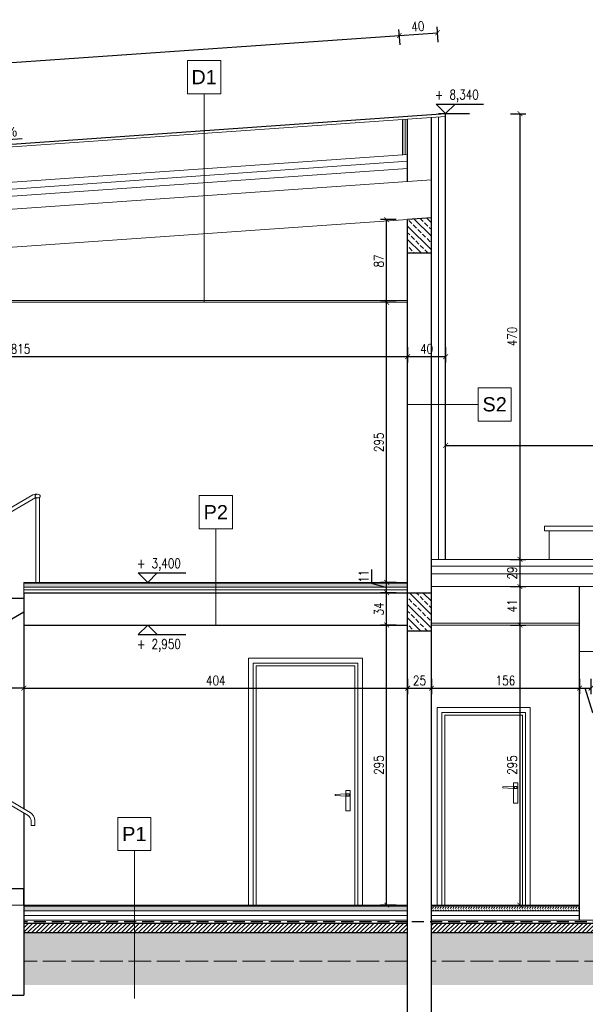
# Model space of a CAD drawing. Header units: millimetres. Extents: x 64838 to 107664, y -36848 to 0.
# Tile 11 of 109: x 69706 to 70301, y -35089 to -34052. Entities that reach past the tile are written whole.
import ezdxf
from ezdxf.enums import TextEntityAlignment as Align

# ---------------------------------------------------------------- set-up
doc = ezdxf.new("R2010")
doc.units = ezdxf.units.MM
doc.linetypes.add('ACAD_ISO02W100', pattern=[15, 12, -3])
doc.linetypes.add('DASHED', pattern=[19.05, 12.7, -6.35])
doc.layers.get('Defpoints').update_dxf_attribs({"color": 30})
for name, color, linetype, lineweight in [('0.05', 74, 'Continuous', 5), ('0.09', 22, 'Continuous', 9), ('0.15', 52, 'Continuous', 15), ('izol term', 30, 'BATTING', 0), ('J 0.15', 40, 'Continuous', 15), ('J wymiary', 1, 'Continuous', 9), ('kreskowanie', 250, 'Continuous', 9), ('OPIS', 7, 'Continuous', 5), ('sciany', 252, 'Continuous', 30), ('stolarka_okna', 144, 'Continuous', 0)]:
    doc.layers.add(name, color=color, linetype=linetype, lineweight=lineweight)
doc.layers.add('e-cad_cienkie', color=1, linetype='Continuous')
doc.layers.add('e-cad_opisy', color=7, linetype='Continuous')
doc.layers.add('HATCH', color=7, linetype='Continuous', lineweight=5, true_color=0x6e6e6e)
doc.styles.add('e-cad_1', font='simplex.shx', dxfattribs={"width": 0.8})
doc.styles.add('E-CAD_TTF', font='arial.ttf')
doc.styles.get("Standard").update_dxf_attribs({"font": 'arial.ttf'})
doc.linetypes.add('BATTING', pattern='A,0.00254,-2.54,[134,ltypeshp.shx,S=2.54,R=0,X=-2.54,Y=0],-5.08,[134,ltypeshp.shx,S=2.54,R=180,X=2.54,Y=0],-2.54', length=10.16254)
doc.dimstyles.new('e-cad_1_50_[cm]', dxfattribs={"dimscale": 5, "dimtxt": 2, "dimasz": 1, "dimexe": 1.25, "dimexo": 0.625, "dimtad": 1, "dimdec": 0, "dimrnd": 0.1, "dimzin": 1, "dimtxsty": 'e-cad_1', "dimblk": 'ARCHTICK', "dimcen": 2.5, "dimclrd": 7, "dimclre": 7, "dimclrt": 7, "dimadec": 0, "dimazin": 0, "dimtfac": 1, "dimtmove": 1, "dimatfit": 3, "dimldrblk": 'OBLIQUE', "dimfxl": 2, "dimfxlon": 1, "dimarcsym": 0})

# ---------------------------------------------------------------- blocks, each defined once
blk = doc.blocks.new('e-cad_spadek_L')
at = {"layer": 'e-cad_cienkie'}
blk.add_lwpolyline([(2, 1), (5, 0), (-5, 0)], dxfattribs=at)
at = {"layer": 'e-cad_opisy', "style": 'E-CAD_TTF'}
blk.add_attdef('WARTOSC', text='', height=2, dxfattribs=at).set_placement((0, 0.5), align=Align.RIGHT)
blk = doc.blocks.new('_ArchTick')
at = {"color": 0, "linetype": 'ByBlock', "const_width": 0.15}
blk.add_lwpolyline([(-0.5, -0.5), (0.5, 0.5)], dxfattribs=at)
blk = doc.blocks.new('*D555')
at = {"layer": 'Defpoints', "color": 0, "ltscale": 4}
for p in [(70092.3, -34689.4), (70114.4, -34689.4), (70114.4, -34984.4)]:
    blk.add_point(p, dxfattribs=at)
at = {"layer": 'J wymiary', "color": 7, "lineweight": -2, "ltscale": 2}
for p, q in [((70102.3, -34689.4), (70086, -34689.4)), ((70092.3, -34984.4), (70092.3, -34689.4)), ((70102.3, -34984.4), (70086, -34984.4))]:
    blk.add_line(p, q, dxfattribs=at)
at = {"layer": 'J wymiary', "color": 7, "lineweight": -2, "ltscale": 4, "xscale": 5, "yscale": 5, "zscale": 5}
for p, rotation in [((70092.3, -34689.4), 90), ((70092.3, -34984.4), 270)]:
    blk.add_blockref('_ArchTick', p, dxfattribs=dict(at, rotation=rotation))
at = {"layer": 'J wymiary', "color": 7, "ltscale": 4, "insert": (70084.1, -34836.9), "char_height": 10, "attachment_point": 5, "rotation": 90, "style": 'e-cad_1'}
blk.add_mtext('295', dxfattribs=at)
blk = doc.blocks.new('_Oblique')
at = {"layer": 'kreskowanie', "color": 0, "lineweight": -2}
blk.add_line((-0.5, -0.5), (0.5, 0.5), dxfattribs=at)
blk = doc.blocks.new('*D556')
at = {"layer": 'Defpoints', "color": 0, "ltscale": 4}
for p in [(70092.3, -34655.4), (70112.6, -34655.4), (70114.4, -34689.4)]:
    blk.add_point(p, dxfattribs=at)
at = {"layer": 'J wymiary', "color": 7, "lineweight": -2, "ltscale": 2}
for p, q in [((70102.3, -34655.4), (70086, -34655.4)), ((70092.3, -34689.4), (70092.3, -34655.4)), ((70102.3, -34689.4), (70086, -34689.4))]:
    blk.add_line(p, q, dxfattribs=at)
at = {"layer": 'J wymiary', "color": 7, "lineweight": -2, "ltscale": 4, "xscale": 5, "yscale": 5, "zscale": 5}
for p, rotation in [((70092.3, -34655.4), 90), ((70092.3, -34689.4), 270)]:
    blk.add_blockref('_ArchTick', p, dxfattribs=dict(at, rotation=rotation))
at = {"layer": 'J wymiary', "color": 7, "ltscale": 4, "insert": (70084.1, -34672.4), "char_height": 10, "attachment_point": 5, "rotation": 90, "style": 'e-cad_1'}
blk.add_mtext('34', dxfattribs=at)
blk = doc.blocks.new('*D557')
at = {"layer": 'Defpoints', "color": 0, "ltscale": 4}
for p in [(70092.3, -34644.4), (70112.9, -34644.4), (70112.6, -34655.4)]:
    blk.add_point(p, dxfattribs=at)
at = {"layer": 'J wymiary', "color": 7, "lineweight": -2, "ltscale": 2}
for p, q in [((70076.3, -34630.9), (70076.3, -34645.1)), ((70076.3, -34645.1), (70092.3, -34649.9)), ((70102.3, -34644.4), (70086, -34644.4)), ((70092.3, -34655.4), (70092.3, -34644.4)), ((70102.3, -34655.4), (70086, -34655.4))]:
    blk.add_line(p, q, dxfattribs=at)
at = {"layer": 'J wymiary', "color": 7, "lineweight": -2, "ltscale": 4, "xscale": 5, "yscale": 5, "zscale": 5}
for p, rotation in [((70092.3, -34644.4), 90), ((70092.3, -34655.4), 270)]:
    blk.add_blockref('_ArchTick', p, dxfattribs=dict(at, rotation=rotation))
at = {"layer": 'J wymiary', "color": 7, "ltscale": 4, "insert": (70068.2, -34638), "char_height": 10, "attachment_point": 5, "rotation": 90, "style": 'e-cad_1'}
blk.add_mtext('11', dxfattribs=at)
blk = doc.blocks.new('*D558')
at = {"layer": 'Defpoints', "color": 0, "ltscale": 4}
for p in [(70092.3, -34349.4), (70106.8, -34349.4), (70112.9, -34644.4)]:
    blk.add_point(p, dxfattribs=at)
at = {"layer": 'J wymiary', "color": 7, "lineweight": -2, "ltscale": 2}
for p, q in [((70102.3, -34349.4), (70086, -34349.4)), ((70092.3, -34644.4), (70092.3, -34349.4)), ((70102.3, -34644.4), (70086, -34644.4))]:
    blk.add_line(p, q, dxfattribs=at)
at = {"layer": 'J wymiary', "color": 7, "lineweight": -2, "ltscale": 4, "xscale": 5, "yscale": 5, "zscale": 5}
for p, rotation in [((70092.3, -34349.4), 90), ((70092.3, -34644.4), 270)]:
    blk.add_blockref('_ArchTick', p, dxfattribs=dict(at, rotation=rotation))
at = {"layer": 'J wymiary', "color": 7, "ltscale": 4, "insert": (70084.1, -34496.9), "char_height": 10, "attachment_point": 5, "rotation": 90, "style": 'e-cad_1'}
blk.add_mtext('295', dxfattribs=at)
blk = doc.blocks.new('*D559')
at = {"layer": 'Defpoints', "color": 0, "ltscale": 4}
for p in [(70092.3, -34262.3), (70114.5, -34262.3), (70106.8, -34349.4)]:
    blk.add_point(p, dxfattribs=at)
at = {"layer": 'J wymiary', "color": 7, "lineweight": -2, "ltscale": 2}
for p, q in [((70102.3, -34262.3), (70086, -34262.3)), ((70092.3, -34349.4), (70092.3, -34262.3)), ((70102.3, -34349.4), (70086, -34349.4))]:
    blk.add_line(p, q, dxfattribs=at)
at = {"layer": 'J wymiary', "color": 7, "lineweight": -2, "ltscale": 4, "xscale": 5, "yscale": 5, "zscale": 5}
for p, rotation in [((70092.3, -34262.3), 90), ((70092.3, -34349.4), 270)]:
    blk.add_blockref('_ArchTick', p, dxfattribs=dict(at, rotation=rotation))
at = {"layer": 'J wymiary', "color": 7, "ltscale": 4, "insert": (70084.1, -34305.9), "char_height": 10, "attachment_point": 5, "rotation": 90, "style": 'e-cad_1'}
blk.add_mtext('87', dxfattribs=at)
blk = doc.blocks.new('*D560')
at = {"layer": 'Defpoints', "color": 0, "ltscale": 4}
for p in [(70154.4, -34150.7), (70154.4, -34620.2), (70232.6, -34620.2)]:
    blk.add_point(p, dxfattribs=at)
at = {"layer": 'J wymiary', "color": 7, "lineweight": -2, "ltscale": 2}
for p, q in [((70222.6, -34150.7), (70238.9, -34150.7)), ((70232.6, -34150.7), (70232.6, -34620.2)), ((70222.6, -34620.2), (70238.9, -34620.2))]:
    blk.add_line(p, q, dxfattribs=at)
at = {"layer": 'J wymiary', "color": 7, "lineweight": -2, "ltscale": 4, "xscale": 5, "yscale": 5, "zscale": 5}
for p, rotation in [((70232.6, -34150.7), 90), ((70232.6, -34620.2), 270)]:
    blk.add_blockref('_ArchTick', p, dxfattribs=dict(at, rotation=rotation))
at = {"layer": 'J wymiary', "color": 7, "ltscale": 4, "insert": (70224.5, -34385.4), "char_height": 10, "attachment_point": 5, "rotation": 90, "style": 'e-cad_1'}
blk.add_mtext('470', dxfattribs=at)
blk = doc.blocks.new('*D561')
at = {"layer": 'Defpoints', "color": 0, "ltscale": 4}
for p in [(70154.4, -34620.2), (70154.1, -34648.9), (70232.6, -34648.9)]:
    blk.add_point(p, dxfattribs=at)
at = {"layer": 'J wymiary', "color": 7, "lineweight": -2, "ltscale": 2}
for p, q in [((70222.6, -34620.2), (70238.9, -34620.2)), ((70232.6, -34620.2), (70232.6, -34648.9)), ((70222.6, -34648.9), (70238.9, -34648.9))]:
    blk.add_line(p, q, dxfattribs=at)
at = {"layer": 'J wymiary', "color": 7, "lineweight": -2, "ltscale": 4, "xscale": 5, "yscale": 5, "zscale": 5}
for p, rotation in [((70232.6, -34620.2), 90), ((70232.6, -34648.9), 270)]:
    blk.add_blockref('_ArchTick', p, dxfattribs=dict(at, rotation=rotation))
at = {"layer": 'J wymiary', "color": 7, "ltscale": 4, "insert": (70224.5, -34634.6), "char_height": 10, "attachment_point": 5, "rotation": 90, "style": 'e-cad_1'}
blk.add_mtext('29', dxfattribs=at)
blk = doc.blocks.new('*D562')
at = {"layer": 'Defpoints', "color": 0, "ltscale": 4}
for p in [(70154.1, -34648.9), (70159.9, -34689.4), (70232.6, -34689.4)]:
    blk.add_point(p, dxfattribs=at)
at = {"layer": 'J wymiary', "color": 7, "lineweight": -2, "ltscale": 2}
for p, q in [((70222.6, -34648.9), (70238.9, -34648.9)), ((70232.6, -34648.9), (70232.6, -34689.4)), ((70222.6, -34689.4), (70238.9, -34689.4))]:
    blk.add_line(p, q, dxfattribs=at)
at = {"layer": 'J wymiary', "color": 7, "lineweight": -2, "ltscale": 4, "xscale": 5, "yscale": 5, "zscale": 5}
for p, rotation in [((70232.6, -34648.9), 90), ((70232.6, -34689.4), 270)]:
    blk.add_blockref('_ArchTick', p, dxfattribs=dict(at, rotation=rotation))
at = {"layer": 'J wymiary', "color": 7, "ltscale": 4, "insert": (70224.5, -34669.1), "char_height": 10, "attachment_point": 5, "rotation": 90, "style": 'e-cad_1'}
blk.add_mtext('41', dxfattribs=at)
blk = doc.blocks.new('*D563')
at = {"layer": 'Defpoints', "color": 0, "ltscale": 4}
for p in [(70159.9, -34689.4), (70161.8, -34984.4), (70232.6, -34984.4)]:
    blk.add_point(p, dxfattribs=at)
at = {"layer": 'J wymiary', "color": 7, "lineweight": -2, "ltscale": 2}
for p, q in [((70222.6, -34689.4), (70238.9, -34689.4)), ((70232.6, -34689.4), (70232.6, -34984.4)), ((70222.6, -34984.4), (70238.9, -34984.4))]:
    blk.add_line(p, q, dxfattribs=at)
at = {"layer": 'J wymiary', "color": 7, "lineweight": -2, "ltscale": 4, "xscale": 5, "yscale": 5, "zscale": 5}
for p, rotation in [((70232.6, -34689.4), 90), ((70232.6, -34984.4), 270)]:
    blk.add_blockref('_ArchTick', p, dxfattribs=dict(at, rotation=rotation))
at = {"layer": 'J wymiary', "color": 7, "ltscale": 4, "insert": (70224.5, -34836.9), "char_height": 10, "attachment_point": 5, "rotation": 90, "style": 'e-cad_1'}
blk.add_mtext('295', dxfattribs=at)
blk = doc.blocks.new('*D573')
at = {"layer": 'Defpoints', "color": 0, "ltscale": 4}
for p in [(69145.6, -34193.6), (70114.4, -34193.6), (69209.4, -34325.7)]:
    blk.add_point(p, dxfattribs=at)
at = {"layer": 'J wymiary', "color": 7, "lineweight": -2, "ltscale": 2}
for p, q in [((69155.6, -34193.6), (69139.3, -34193.6)), ((69145.6, -34325.7), (69145.6, -34193.6)), ((69155.6, -34325.7), (69139.3, -34325.7))]:
    blk.add_line(p, q, dxfattribs=at)
at = {"layer": 'J wymiary', "color": 7, "lineweight": -2, "ltscale": 4, "xscale": 5, "yscale": 5, "zscale": 5}
for p, rotation in [((69145.6, -34193.6), 90), ((69145.6, -34325.7), 270)]:
    blk.add_blockref('_ArchTick', p, dxfattribs=dict(at, rotation=rotation))
at = {"layer": 'J wymiary', "color": 7, "ltscale": 4, "insert": (69137.5, -34259.6), "char_height": 10, "attachment_point": 5, "rotation": 90, "style": 'e-cad_1'}
blk.add_mtext('132', dxfattribs=at)
blk = doc.blocks.new('*D574')
at = {"layer": 'Defpoints', "color": 0, "ltscale": 4}
for p in [(69710.4, -34689.4), (70114.4, -34689.4), (70114.4, -34755.9)]:
    blk.add_point(p, dxfattribs=at)
at = {"layer": 'J wymiary', "color": 7, "lineweight": -2, "ltscale": 2}
for p, q in [((69710.4, -34745.9), (69710.4, -34762.1)), ((69710.4, -34755.9), (70114.4, -34755.9)), ((70114.4, -34745.9), (70114.4, -34762.1))]:
    blk.add_line(p, q, dxfattribs=at)
at = {"layer": 'J wymiary', "color": 7, "lineweight": -2, "ltscale": 4, "xscale": 5, "yscale": 5, "zscale": 5, "rotation": 180}
blk.add_blockref('_ArchTick', (69710.4, -34755.9), dxfattribs=at)
at = {"layer": 'J wymiary', "color": 7, "lineweight": -2, "ltscale": 4, "xscale": 5, "yscale": 5, "zscale": 5}
blk.add_blockref('_ArchTick', (70114.4, -34755.9), dxfattribs=at)
at = {"layer": 'J wymiary', "color": 7, "ltscale": 4, "insert": (69912.4, -34747.8), "char_height": 10, "attachment_point": 5, "style": 'e-cad_1'}
blk.add_mtext('404', dxfattribs=at)
blk = doc.blocks.new('*D575')
at = {"layer": 'Defpoints', "color": 0, "ltscale": 4}
for p in [(70114.4, -34689.4), (70139.4, -34716), (70139.4, -34755.9)]:
    blk.add_point(p, dxfattribs=at)
at = {"layer": 'J wymiary', "color": 7, "lineweight": -2, "ltscale": 2}
for p, q in [((70114.4, -34745.9), (70114.4, -34762.1)), ((70114.4, -34755.9), (70139.4, -34755.9)), ((70139.4, -34745.9), (70139.4, -34762.1))]:
    blk.add_line(p, q, dxfattribs=at)
at = {"layer": 'J wymiary', "color": 7, "lineweight": -2, "ltscale": 4, "xscale": 5, "yscale": 5, "zscale": 5, "rotation": 180}
blk.add_blockref('_ArchTick', (70114.4, -34755.9), dxfattribs=at)
at = {"layer": 'J wymiary', "color": 7, "lineweight": -2, "ltscale": 4, "xscale": 5, "yscale": 5, "zscale": 5}
blk.add_blockref('_ArchTick', (70139.4, -34755.9), dxfattribs=at)
at = {"layer": 'J wymiary', "color": 7, "ltscale": 4, "insert": (70126.9, -34747.8), "char_height": 10, "attachment_point": 5, "style": 'e-cad_1'}
blk.add_mtext('25', dxfattribs=at)
blk = doc.blocks.new('*D576')
at = {"layer": 'Defpoints', "color": 0, "ltscale": 4}
for p in [(70139.4, -34716), (70295.4, -34717.2), (70295.4, -34755.9)]:
    blk.add_point(p, dxfattribs=at)
at = {"layer": 'J wymiary', "color": 7, "lineweight": -2, "ltscale": 2}
for p, q in [((70139.4, -34745.9), (70139.4, -34762.1)), ((70139.4, -34755.9), (70295.4, -34755.9)), ((70295.4, -34745.9), (70295.4, -34762.1))]:
    blk.add_line(p, q, dxfattribs=at)
at = {"layer": 'J wymiary', "color": 7, "lineweight": -2, "ltscale": 4, "xscale": 5, "yscale": 5, "zscale": 5, "rotation": 180}
blk.add_blockref('_ArchTick', (70139.4, -34755.9), dxfattribs=at)
at = {"layer": 'J wymiary', "color": 7, "lineweight": -2, "ltscale": 4, "xscale": 5, "yscale": 5, "zscale": 5}
blk.add_blockref('_ArchTick', (70295.4, -34755.9), dxfattribs=at)
at = {"layer": 'J wymiary', "color": 7, "ltscale": 4, "insert": (70217.4, -34747.8), "char_height": 10, "attachment_point": 5, "style": 'e-cad_1'}
blk.add_mtext('156', dxfattribs=at)
blk = doc.blocks.new('*D577')
at = {"layer": 'Defpoints', "color": 0, "ltscale": 4}
for p in [(70295.4, -34717.2), (70307.4, -34717.2), (70307.4, -34755.9)]:
    blk.add_point(p, dxfattribs=at)
at = {"layer": 'J wymiary', "color": 7, "lineweight": -2, "ltscale": 2}
for p, q in [((70295.4, -34745.9), (70295.4, -34762.1)), ((70295.4, -34755.9), (70307.4, -34755.9)), ((70309.2, -34781.8), (70301.4, -34755.9)), ((70307.4, -34745.9), (70307.4, -34762.1)), ((70326.9, -34781.8), (70309.2, -34781.8))]:
    blk.add_line(p, q, dxfattribs=at)
at = {"layer": 'J wymiary', "color": 7, "lineweight": -2, "ltscale": 4, "xscale": 5, "yscale": 5, "zscale": 5, "rotation": 180}
blk.add_blockref('_ArchTick', (70295.4, -34755.9), dxfattribs=at)
at = {"layer": 'J wymiary', "color": 7, "lineweight": -2, "ltscale": 4, "xscale": 5, "yscale": 5, "zscale": 5}
blk.add_blockref('_ArchTick', (70307.4, -34755.9), dxfattribs=at)
at = {"layer": 'J wymiary', "color": 7, "ltscale": 4, "insert": (70318.1, -34773.7), "char_height": 10, "attachment_point": 5, "style": 'e-cad_1'}
blk.add_mtext('12', dxfattribs=at)
blk = doc.blocks.new('*D586')
at = {"layer": 'Defpoints', "color": 0, "ltscale": 4}
for p in [(69710.4, -34739.2), (69449.4, -34755.9), (69449.4, -34814.4)]:
    blk.add_point(p, dxfattribs=at)
at = {"layer": 'J wymiary', "color": 7, "lineweight": -2, "ltscale": 2}
for p, q in [((69449.4, -34765.9), (69449.4, -34749.6)), ((69710.4, -34755.9), (69449.4, -34755.9)), ((69710.4, -34745.9), (69710.4, -34762.1))]:
    blk.add_line(p, q, dxfattribs=at)
at = {"layer": 'J wymiary', "color": 7, "lineweight": -2, "ltscale": 4, "xscale": 5, "yscale": 5, "zscale": 5, "rotation": 180}
blk.add_blockref('_ArchTick', (69449.4, -34755.9), dxfattribs=at)
at = {"layer": 'J wymiary', "color": 7, "lineweight": -2, "ltscale": 4, "xscale": 5, "yscale": 5, "zscale": 5}
blk.add_blockref('_ArchTick', (69710.4, -34755.9), dxfattribs=at)
at = {"layer": 'J wymiary', "color": 7, "ltscale": 4, "insert": (69579.9, -34747.8), "char_height": 10, "attachment_point": 5, "style": 'e-cad_1'}
blk.add_mtext('261', dxfattribs=at)
blk = doc.blocks.new('*D590')
at = {"layer": 'Defpoints', "color": 0, "ltscale": 4}
for p in [(69299.4, -34379.1), (70114.4, -34381.5), (70114.4, -34406.6)]:
    blk.add_point(p, dxfattribs=at)
at = {"layer": 'J wymiary', "color": 7, "lineweight": -2, "ltscale": 2}
for p, q in [((69299.4, -34396.6), (69299.4, -34412.9)), ((70114.4, -34396.6), (70114.4, -34412.9)), ((69299.4, -34406.6), (70114.4, -34406.6))]:
    blk.add_line(p, q, dxfattribs=at)
at = {"layer": 'J wymiary', "color": 7, "lineweight": -2, "ltscale": 4, "xscale": 5, "yscale": 5, "zscale": 5, "rotation": 180}
blk.add_blockref('_ArchTick', (69299.4, -34406.6), dxfattribs=at)
at = {"layer": 'J wymiary', "color": 7, "lineweight": -2, "ltscale": 4, "xscale": 5, "yscale": 5, "zscale": 5}
blk.add_blockref('_ArchTick', (70114.4, -34406.6), dxfattribs=at)
at = {"layer": 'J wymiary', "color": 7, "ltscale": 4, "insert": (69706.9, -34398.5), "char_height": 10, "attachment_point": 5, "style": 'e-cad_1'}
blk.add_mtext('815', dxfattribs=at)
blk = doc.blocks.new('*D591')
at = {"layer": 'Defpoints', "color": 0, "ltscale": 4}
for p in [(70114.4, -34381.5), (70154.4, -34383.8), (70154.4, -34406.6)]:
    blk.add_point(p, dxfattribs=at)
at = {"layer": 'J wymiary', "color": 7, "lineweight": -2, "ltscale": 2}
for p, q in [((70114.4, -34396.6), (70114.4, -34412.9)), ((70154.4, -34396.6), (70154.4, -34412.9)), ((70114.4, -34406.6), (70154.4, -34406.6))]:
    blk.add_line(p, q, dxfattribs=at)
at = {"layer": 'J wymiary', "color": 7, "lineweight": -2, "ltscale": 4, "xscale": 5, "yscale": 5, "zscale": 5, "rotation": 180}
blk.add_blockref('_ArchTick', (70114.4, -34406.6), dxfattribs=at)
at = {"layer": 'J wymiary', "color": 7, "lineweight": -2, "ltscale": 4, "xscale": 5, "yscale": 5, "zscale": 5}
blk.add_blockref('_ArchTick', (70154.4, -34406.6), dxfattribs=at)
at = {"layer": 'J wymiary', "color": 7, "ltscale": 4, "insert": (70134.4, -34398.5), "char_height": 10, "attachment_point": 5, "style": 'e-cad_1'}
blk.add_mtext('40', dxfattribs=at)
blk = doc.blocks.new('*D592')
at = {"layer": 'Defpoints', "color": 0, "ltscale": 4}
for p in [(70105.7, -34068.3), (70114.4, -34193.6), (69209.4, -34256.9)]:
    blk.add_point(p, dxfattribs=at)
at = {"layer": 'J wymiary', "color": 7, "lineweight": -2, "ltscale": 2}
for p, q in [((69200.7, -34131.6), (70105.7, -34068.3)), ((70106.4, -34078.3), (70105.2, -34062.1)), ((69201.4, -34141.6), (69200.2, -34125.4))]:
    blk.add_line(p, q, dxfattribs=at)
at = {"layer": 'J wymiary', "color": 7, "lineweight": -2, "ltscale": 4, "xscale": 5, "yscale": 5, "zscale": 5}
for p, rotation in [((70105.7, -34068.3), 4.004172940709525), ((69200.7, -34131.6), 184.0041729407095)]:
    blk.add_blockref('_ArchTick', p, dxfattribs=dict(at, rotation=rotation))
at = {"layer": 'J wymiary', "color": 7, "ltscale": 4, "insert": (69652.6, -34091.9), "char_height": 10, "attachment_point": 5, "rotation": 4.0042, "style": 'e-cad_1'}
blk.add_mtext('907', dxfattribs=at)
blk = doc.blocks.new('*D593')
at = {"layer": 'Defpoints', "color": 0, "ltscale": 4}
for p in [(70145.9, -34065.5), (70114.4, -34193.6), (70154.4, -34187.5)]:
    blk.add_point(p, dxfattribs=at)
at = {"layer": 'J wymiary', "color": 7, "lineweight": -2, "ltscale": 2}
for p, q in [((70146.6, -34075.4), (70145.5, -34059.2)), ((70106.4, -34078.3), (70105.2, -34062.1)), ((70105.7, -34068.3), (70145.9, -34065.5))]:
    blk.add_line(p, q, dxfattribs=at)
at = {"layer": 'J wymiary', "color": 7, "lineweight": -2, "ltscale": 4, "xscale": 5, "yscale": 5, "zscale": 5}
for p, rotation in [((70105.7, -34068.3), 184.0041729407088), ((70145.9, -34065.5), 4.004172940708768)]:
    blk.add_blockref('_ArchTick', p, dxfattribs=dict(at, rotation=rotation))
at = {"layer": 'J wymiary', "color": 7, "ltscale": 4, "insert": (70125.2, -34058.8), "char_height": 10, "attachment_point": 5, "rotation": 4.0042, "style": 'e-cad_1'}
blk.add_mtext('40', dxfattribs=at)
blk = doc.blocks.new('*D594')
at = {"layer": 'Defpoints', "color": 0, "ltscale": 4}
for p in [(71309.4, -34500.1), (71309.4, -34580.5), (70154.4, -34620.2)]:
    blk.add_point(p, dxfattribs=at)
at = {"layer": 'J wymiary', "color": 7, "lineweight": -2, "ltscale": 2}
for p, q in [((70154.4, -34510.1), (70154.4, -34493.9)), ((71309.4, -34510.1), (71309.4, -34493.9)), ((70154.4, -34500.1), (71309.4, -34500.1))]:
    blk.add_line(p, q, dxfattribs=at)
at = {"layer": 'J wymiary', "color": 7, "lineweight": -2, "ltscale": 4, "xscale": 5, "yscale": 5, "zscale": 5, "rotation": 180}
blk.add_blockref('_ArchTick', (70154.4, -34500.1), dxfattribs=at)
at = {"layer": 'J wymiary', "color": 7, "lineweight": -2, "ltscale": 4, "xscale": 5, "yscale": 5, "zscale": 5}
blk.add_blockref('_ArchTick', (71309.4, -34500.1), dxfattribs=at)
at = {"layer": 'J wymiary', "color": 7, "ltscale": 4, "insert": (70731.9, -34492), "char_height": 10, "attachment_point": 5, "style": 'e-cad_1'}
blk.add_mtext('1155', dxfattribs=at)
blk = doc.blocks.new('e-cad_kota_3')
blk.add_line((-2, 2), (8, 2))
blk.add_lwpolyline([(-2, 2), (0, 0), (2, 2)])
at = {"style": 'e-cad_1', "width": 0.8}
blk.add_attdef('ZNAK', text='', height=2, dxfattribs=at).set_placement((-0.5, 3), align=Align.RIGHT)
blk.add_attdef('RZEDNA', (0.8, 3), '', height=2, dxfattribs=at)
blk = doc.blocks.new('e-cad_kota_3_1')
blk.add_line((-2, -2), (8, -2))
blk.add_lwpolyline([(-2, -2), (0, 0), (2, -2)])
at = {"style": 'e-cad_1', "width": 0.8}
blk.add_attdef('ZNAK', text='', height=2, dxfattribs=at).set_placement((-0.5, -5), align=Align.RIGHT)
blk.add_attdef('RZEDNA', (0.8, -5), '', height=2, dxfattribs=at)

msp = doc.modelspace()

# ---------------------------------------------------------------- hatches: boundary and pattern name
at = {"layer": 'HATCH'}
h = msp.add_hatch(dxfattribs=at)
h.set_pattern_fill('DASH', color=256, scale=0.6, angle=45, style=0)
h.set_pattern_definition([(45, (7295.6597, -30701.264), (0, 2.694076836), [1.905, -1.905])])
h.paths.add_polyline_path([(70114.43, -34645.39), (69710.43, -34645.39), (69710.43, -34649.39), (70114.43, -34649.39)])
h = msp.add_hatch(dxfattribs=at)
h.set_pattern_fill('DASH', color=256, scale=0.6, angle=45, style=0)
h.paths.add_polyline_path([(70114.43, -34985.39), (69710.43, -34985.39), (69710.43, -34990.39), (70114.43, -34990.39)])
h = msp.add_hatch(dxfattribs=at)
h.set_pattern_fill('DASH', color=256, scale=0.6, angle=45, style=0)
h.paths.add_polyline_path([(70295.43, -34985.39), (70139.43, -34985.39), (70139.43, -34990.39), (70295.43, -34990.39)])
h = msp.add_hatch(dxfattribs=at)
h.set_pattern_fill('ANSI31', color=256, style=0)
h.paths.add_polyline_path([(70114.43, -35003.39), (69710.43, -35003.39), (69710.43, -35013.39), (70114.43, -35013.39)])
h = msp.add_hatch(dxfattribs=at)
h.set_pattern_fill('ANSI31', color=256, style=0)
h.paths.add_polyline_path([(70412.14, -35003.39), (70251.72, -35003.39), (70139.43, -35003.39), (70139.43, -35013.39), (70412.14, -35013.39)])
h = msp.add_hatch(dxfattribs=at)
h.set_pattern_fill('AR-SAND', color=256, scale=0.15, angle=180)
h.set_pattern_definition([(217.5, (-12948.773, -30318.4346), (0.2400047, -7.34119856), [0, -5.7912, 0, -6.477, 0, -6.19125]), (187.5, (-12948.773, -30318.435), (-6.7428492, -10.7523765), [0, -3.1242, 0, -5.2197, 0, -2.00025]), (147.5, (-12944.087, -30318.4346), (-11.86488555, -0.02155777), [0, -1.905, 0, -6.858, 0, -8.9535]), (137.5, (-12944.087, -30318.435), (-11.4533468, -3.3439398), [0, -0.9525, 0, -4.4958, 0, -5.1435])])
h.paths.add_polyline_path([(69685.43, -35043.39), (69299.43, -35043.39), (69299.43, -35013.39), (69685.43, -35013.39)])
h.paths.add_polyline_path([(70139.43, -35013.39), (70912.96, -35013.39), (70912.96, -35043.39), (70139.43, -35043.39)])
h.paths.add_polyline_path([(70114.43, -35043.39), (70114.43, -35013.39), (69710.43, -35013.39), (69710.43, -35043.39)])
h.paths.add_polyline_path([(71339.43, -35013.39), (71407.96, -35013.39), (71407.96, -35043.39), (71339.43, -35043.39)])
h.paths.add_polyline_path([(71314.43, -35043.39), (71314.43, -35013.39), (70912.96, -35013.39), (70912.96, -35043.39)])
at = {"layer": 'kreskowanie'}
h = msp.add_hatch(dxfattribs=at)
h.set_pattern_fill('EARTH', color=256, scale=2, angle=135, style=0)
h.set_pattern_definition([(135, (-12948.773, -30318.435), (-17.9605122, 2e-15), [12.7, -12.7]), (135, (-12952.141, -30321.802), (-17.9605122, 2e-15), [12.7, -12.7]), (135, (-12955.508, -30325.17), (-17.9605122, 2e-15), [12.7, -12.7]), (225, (-12957.753, -30325.17), (-4e-15, -17.9605122), [12.7, -12.7]), (225, (-12961.121, -30321.802), (-4e-15, -17.9605122), [12.7, -12.7]), (225, (-12964.489, -30318.435), (-4e-15, -17.9605122), [12.7, -12.7])])
h.paths.add_polyline_path([(69299.43, -35068.39), (69487.96, -35068.39), (69487.96, -35043.39), (69299.43, -35043.39)])
h.paths.add_polyline_path([(69685.43, -35068.39), (69487.96, -35068.39), (69487.96, -35043.39), (69685.43, -35043.39)])
h.paths.add_polyline_path([(70114.43, -35068.39), (70114.43, -35043.39), (69710.43, -35043.39), (69710.43, -35068.39)])
h.paths.add_polyline_path([(70139.43, -35068.39), (70139.43, -35043.39), (71314.43, -35043.39), (71314.43, -35068.39)])
h.paths.add_polyline_path([(71347.43, -35043.39), (71347.96, -35043.39), (71347.96, -35068.39), (71347.43, -35068.39)])
at = {"layer": 'OPIS'}
h = msp.add_hatch(dxfattribs=at)
h.set_pattern_fill('JIS_STN_2.5', color=256, scale=4, angle=90, style=0)
h.set_pattern_definition([(135, (70114.43, -34297.339), (-7.071, -7.071), []), (135, (70114.43, -34290.279), (-7.071, -7.071), [4.8, -2])])
h.paths.add_polyline_path([(70139.43, -34260.59), (70126.93, -34261.46), (70126.93, -34297.34), (70139.43, -34297.34)])
h.paths.add_polyline_path([(70126.93, -34261.46), (70114.43, -34262.34), (70114.43, -34297.34), (70126.93, -34297.34)])
h = msp.add_hatch(dxfattribs=at)
h.set_pattern_fill('JIS_STN_2.5', color=256, scale=4, angle=90, style=0)
h.set_pattern_definition([(135, (64970.366, -18337.173), (-7.071068, -7.071068), []), (135, (64970.366, -18330.113), (-7.071068, -7.071068), [4.8, -2])])
h.paths.add_polyline_path([(70139.43, -34655.39), (70114.43, -34655.39), (70114.43, -34689.39), (70114.43, -34695.39), (70139.43, -34695.39)])

# ---------------------------------------------------------------- linework, layer by layer
at = {"layer": '0.05', "linetype": 'ACAD_ISO02W100', "ltscale": 2}
for p, q in [((70114.43, -35043.39), (69710.43, -35043.39)), ((71314.43, -35043.39), (70139.43, -35043.39))]:
    msp.add_line(p, q, dxfattribs=at)
at = {"layer": '0.09'}
for p, q in [((69209.43, -34285.59), (70139.43, -34220.49)), ((69209.43, -34325.69), (70139.43, -34260.59))]:
    msp.add_line(p, q, dxfattribs=at)
at = {"layer": '0.15'}
for p, q in [((69299.43, -34347.39), (70114.43, -34347.39)), ((69299.43, -34349.39), (70114.43, -34349.39)), ((70295.43, -34687.39), (70139.43, -34687.39)), ((70139.43, -34689.39), (70295.43, -34689.39))]:
    msp.add_line(p, q, dxfattribs=at)
at = {"layer": 'e-cad_cienkie', "ltscale": 2}
for p, q in [((70146.93, -34150.67), (70179.43, -34150.67)), ((69833.34, -34644.39), (69865.84, -34644.39)), ((69833.34, -34689.39), (69865.84, -34689.39))]:
    msp.add_line(p, q, dxfattribs=at)
at = {"layer": 'izol term', "linetype": 'BATTING', "ltscale": 0.65}
msp.add_line((70146.93, -34620.22), (70146.93, -34154.21), dxfattribs=at)
at = {"layer": 'izol term', "linetype": 'BATTING', "ltscale": 0.2}
for p, q in [((70111.67, -34193.76), (70111.67, -34156.67)), ((69710.43, -34652.39), (70114.43, -34652.39))]:
    msp.add_line(p, q, dxfattribs=at)
at = {"layer": 'izol term', "linetype": 'BATTING', "ltscale": 0.7}
for p, q in [((69209.43, -34264.71), (70114.43, -34200.88)), ((70139.43, -34627.48), (71314.43, -34627.48))]:
    msp.add_line(p, q, dxfattribs=at)
at = {"layer": 'izol term', "linetype": 'BATTING', "ltscale": 0.4}
for p, q in [((69710.43, -34995.39), (70114.43, -34995.39)), ((70139.43, -34995.39), (70295.43, -34995.39))]:
    msp.add_line(p, q, dxfattribs=at)
at = {"layer": 'J 0.15'}
for p, q in [((69209.43, -34256.92), (70114.43, -34193.57)), ((69209.43, -34271.96), (70114.43, -34208.61)), ((71025.43, -34620.22), (70139.43, -34620.22)), ((71314.43, -34635.26), (70139.43, -34635.26)), ((71314.43, -34648.89), (70139.43, -34648.89))]:
    msp.add_line(p, q, dxfattribs=at)
at = {"layer": 'J wymiary', "ltscale": 2}
msp.add_line((70139.43, -34220.49), (70139.43, -34260.59), dxfattribs=at)
at = {"layer": 'OPIS', "ltscale": 50}
for p, q in [((69900.12, -34349.39), (69900.12, -34129.67, 0)), ((70114.43, -34456.95), (70188.51, -34456.95)), ((69912.43, -34689.39), (69912.43, -34587.98, 0)), ((70295.43, -34717.16), (70342.43, -34717.16)), ((69826.71, -35082.74), (69826.71, -34926.98, 0))]:
    msp.add_line(p, q, dxfattribs=at)
at = {"layer": 'OPIS'}
for p, q in [((69259.64, -34216.32), (70154.43, -34153.68)), ((69456.9, -34706.33), (69719.87, -34552.23)), ((69458.92, -34709.78), (69723.05, -34555)), ((69724.73, -34551.54), (69722.4, -34551.54)), ((69722.93, -34644.39), (69722.93, -34555.06)), ((69722.93, -34644.39), (69722.93, -34555.06)), ((69726.93, -34644.39), (69726.93, -34554.91)), ((70364.43, -34585.22), (70258.43, -34585.22)), ((70258.43, -34590.22), (70258.43, -34585.22)), ((70364.43, -34590.22), (70258.43, -34590.22)), ((70263.43, -34620.22), (70263.43, -34590.22)), ((69710.43, -34644.39), (69710.43, -34661.39)), ((69710.43, -34644.39), (70114.43, -34644.39)), ((69710.43, -34645.39), (70114.43, -34645.39)), ((69710.43, -34649.39), (70114.43, -34649.39)), ((69714.97, -34890.16), (69456.91, -34739.12)), ((69716.99, -34886.7), (69458.93, -34735.67)), ((69717.96, -34895.39), (69717.96, -34900.39)), ((69721.96, -34900.39), (69717.96, -34900.39)), ((69721.96, -34895.39), (69721.96, -34900.39)), ((69299.43, -34984.39), (70114.43, -34984.39)), ((69710.43, -34985.39), (70114.43, -34985.39)), ((69710.43, -34990.39), (70114.43, -34990.39)), ((70139.43, -34984.39), (70295.43, -34984.39)), ((70139.43, -34985.39), (70295.43, -34985.39)), ((70139.43, -34990.39), (70295.43, -34990.39)), ((69710.43, -35000.39), (70114.43, -35000.39)), ((70139.43, -35000.39), (71339.43, -35000.39))]:
    msp.add_line(p, q, dxfattribs=at)
at = {"layer": 'OPIS', "linetype": 'DASHED', "lineweight": 30}
for p, q in [((70114.43, -35001.89), (69710.43, -35001.89)), ((71407.96, -35001.89), (70114.43, -35001.89))]:
    msp.add_line(p, q, dxfattribs=at)
at = {"layer": 'OPIS', "ltscale": 50, "elevation": 0}
for points in [[(69882.62, -34129.67), (69917.62, -34129.67), (69917.62, -34094.67), (69882.62, -34094.67)], [(69894.93, -34587.98), (69929.93, -34587.98), (69929.93, -34552.98), (69894.93, -34552.98)], [(69809.21, -34926.98), (69844.21, -34926.98), (69844.21, -34891.98), (69809.21, -34891.98)]]:
    msp.add_lwpolyline(points, close=True, dxfattribs=at)
at = {"layer": 'OPIS', "ltscale": 50}
msp.add_lwpolyline([(70223.51, -34474.45), (70188.51, -34474.45), (70188.51, -34439.45), (70223.51, -34439.45)], close=True, dxfattribs=at)
at = {"layer": 'OPIS'}
for centre, radius, start, end in [((69722.4, -34556.54), 5, 90, 120.37115), ((69711.96, -34895.39), 6, 0, 61.24923), ((69711.81, -34895.43), 10.15, 0.22883, 60.62162)]:
    msp.add_arc(centre, radius, start, end, dxfattribs=at)
at = {"layer": 'OPIS', "extrusion": (0, 0, -1)}
msp.add_ellipse((69724.93, -34553.53), major_axis=(2.75, 0), ratio=0.7265288, start_param=-4.712389, end_param=1.5707963, dxfattribs=at)
at = {"layer": 'sciany'}
for p, q in [((69259.43, -34213.32), (70154.43, -34150.67)), ((70154.43, -34620.22), (70154.43, -34150.67)), ((70109.43, -34193.92), (70109.43, -34156.83)), ((70114.43, -34222.24), (70114.43, -34156.48)), ((70139.43, -34984.39), (70139.43, -34154.73)), ((70139.43, -34260.59), (70114.43, -34262.34)), ((70114.43, -34689.39), (70114.43, -34262.34)), ((70114.43, -34297.34), (70139.43, -34297.34)), ((70295.43, -35000.39), (70295.43, -34648.89)), ((69710.43, -34661.39), (69681.43, -34661.39)), ((69710.43, -34655.39), (70139.43, -34655.39)), ((69710.43, -34655.39), (69710.43, -34882.86)), ((70114.43, -34655.39), (70139.43, -34655.39)), ((69533.25, -34779.16), (69710.43, -34675.3)), ((69710.43, -34689.39), (70114.43, -34689.39)), ((69899.43, -34689.39), (70114.43, -34689.39)), ((70114.43, -34984.39), (70114.43, -34689.39)), ((70114.43, -34695.39), (70139.43, -34695.39)), ((69710.43, -34887.5), (69710.43, -34984.39)), ((69710.43, -34967.39), (69681.43, -34967.39)), ((69710.43, -34984.39), (69710.43, -34967.39)), ((70114.43, -35229.39), (70114.43, -34969.39)), ((70139.43, -35229.39), (70139.43, -34969.39)), ((69710.43, -34984.39), (69710.43, -35079.39)), ((69710.43, -35003.39), (70114.43, -35003.39)), ((70139.43, -35003.39), (71314.43, -35003.39)), ((69710.43, -35013.39), (70114.43, -35013.39)), ((70139.43, -35013.39), (71314.43, -35013.39)), ((69685.43, -35079.39), (69710.43, -35079.39))]:
    msp.add_line(p, q, dxfattribs=at)
at = {"layer": 'stolarka_okna'}
for p, q in [((70066.93, -34724.39), (69946.93, -34724.39)), ((69946.93, -34724.39), (69946.93, -34984.39)), ((70066.93, -34984.39), (70066.93, -34724.39)), ((70061.93, -34729.39), (69951.93, -34729.39)), ((69951.93, -34729.39), (69951.93, -34984.39)), ((70058.93, -34732.39), (69954.93, -34732.39)), ((69954.93, -34732.39), (69954.93, -34984.39)), ((70058.93, -34984.39), (70058.93, -34732.39)), ((70061.93, -34984.39), (70061.93, -34729.39)), ((70214.52, -34859.76, 0), (70225.85, -34859.28, 0)), ((70214.52, -34860.39, 0), (70214.52, -34859.76, 0)), ((70228.14, -34859.28, 0), (70225.85, -34859.28, 0)), ((70228.14, -34859.28, 0), (70229.25, -34859.28, 0)), ((70229.25, -34859.28, 0), (70229.25, -34860.39, 0)), ((70038.02, -34867.76, 0), (70049.35, -34867.28, 0)), ((70038.02, -34868.39, 0), (70038.02, -34867.76, 0)), ((70038.02, -34868.39, 0), (70038.02, -34869.02, 0)), ((70038.02, -34869.02, 0), (70049.35, -34869.49, 0)), ((70051.64, -34867.28, 0), (70049.35, -34867.28, 0)), ((70051.64, -34869.49, 0), (70049.35, -34869.49, 0)), ((70051.64, -34867.28, 0), (70052.75, -34867.28, 0)), ((70051.64, -34869.49, 0), (70052.75, -34869.49, 0)), ((70052.75, -34867.28, 0), (70052.75, -34868.39, 0)), ((70052.75, -34869.49, 0), (70052.75, -34868.39, 0)), ((70214.52, -34860.39, 0), (70214.52, -34861.02, 0)), ((70214.52, -34861.02, 0), (70225.85, -34861.49, 0)), ((70228.14, -34861.49, 0), (70225.85, -34861.49, 0)), ((70228.14, -34861.49, 0), (70229.25, -34861.49, 0)), ((70229.25, -34861.49, 0), (70229.25, -34860.39, 0))]:
    msp.add_line(p, q, dxfattribs=at)
for points in [[(70243.43, -34776.39), (70145.43, -34776.39), (70145.43, -34984.39), (70243.43, -34984.39)], [(70238.43, -34781.39), (70150.43, -34781.39), (70150.43, -34984.39), (70238.43, -34984.39)], [(70235.43, -34784.39), (70153.43, -34784.39), (70153.43, -34984.39), (70235.43, -34984.39)]]:
    msp.add_lwpolyline(points, close=True, dxfattribs=at)
at = {"layer": 'stolarka_okna', "elevation": 0}
for points in [[(70230.44, -34855.72), (70225.85, -34855.72), (70225.85, -34877.04), (70230.44, -34877.04)], [(70053.94, -34863.72), (70049.35, -34863.72), (70049.35, -34885.04), (70053.94, -34885.04)]]:
    msp.add_lwpolyline(points, close=True, dxfattribs=at)
at = {"layer": 'stolarka_okna'}
for centre in [(70228.14, -34860.39, 0), (70051.64, -34868.39, 0)]:
    msp.add_circle(centre, 1.11, dxfattribs=at)

# ---------------------------------------------------------------- block references
at = {"layer": 'e-cad_opisy', "ltscale": 2, "xscale": 5, "yscale": 5, "zscale": 5}
for name, p, values in [('e-cad_kota_3', (70154.43, -34150.67), {'RZEDNA': '8,340', 'ZNAK': '+'}), ('e-cad_kota_3', (69840.84, -34644.39), {'RZEDNA': '3,400', 'ZNAK': '+'}), ('e-cad_kota_3_1', (69840.84, -34689.39), {'RZEDNA': '2,950', 'ZNAK': '+'})]:
    msp.add_blockref(name, p, dxfattribs=at).add_auto_attribs(values)
at = {"layer": 'e-cad_opisy', "ltscale": 2}
ref = msp.add_blockref('e-cad_spadek_L', (69683.67, -34178.56), dxfattribs=dict(at, xscale=-5, yscale=5.000000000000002, zscale=5, rotation=4.15990408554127))
ref.add_attrib('WARTOSC', '7%', dxfattribs={"ltscale": 2, "height": 10, "rotation": 4.1599, "style": 'E-CAD_TTF'}).set_placement((69703.63, -34174.6), align=Align.RIGHT)

# ---------------------------------------------------------------- texts
at = {"layer": 'OPIS', "linetype": 'Continuous', "char_height": 15, "width": 21.2111, "attachment_point": 5}
for s, insert in [('{\\A1;D1}', (69900.12, -34112.17, 0)), ('\\A1;S2', (70206.01, -34456.95)), ('\\A1;P2', (69912.43, -34570.48, 0)), ('\\A1;P1', (69826.71, -34909.48, 0))]:
    msp.add_mtext(s, dxfattribs=dict(at, insert=insert))

# ---------------------------------------------------------------- dimensions: what is measured, and where the dimension line sits
at = {"layer": 'J wymiary', "ltscale": 2}
for base, p1, p2, angle, picture, middle in [((70145.89, -34065.47), (70114.43, -34193.57), (70154.43, -34187.49), 4.00417, '*D593', (70125.21, -34058.77)), ((70232.64, -34620.22), (70154.43, -34150.67), (70154.43, -34620.22), 90, '*D560', (70224.52, -34385.45)), ((69145.58, -34193.57), (69209.43, -34325.69), (70114.43, -34193.57), 90, '*D573', (69137.46, -34259.63)), ((70092.25, -34262.33), (70106.82, -34349.39), (70114.52, -34262.33), 90, '*D559', (70084.13, -34305.86)), ((70092.25, -34349.39), (70112.87, -34644.39), (70106.82, -34349.39), 90, '*D558', (70084.13, -34496.89)), ((70232.64, -34648.89), (70154.43, -34620.22), (70154.14, -34648.89), 90, '*D561', (70224.52, -34634.55)), ((70092.25, -34644.39), (70112.59, -34655.39), (70112.87, -34644.39), 90, '*D557', (70068.19, -34641.98)), ((70232.64117215, -34689.38859529), (70154.13612362, -34648.88859529), (70159.88551551, -34689.38859529), 90, '*D562', (70224.51617215, -34669.13859529)), ((70092.25, -34655.39), (70114.43, -34689.39), (70112.59, -34655.39), 90, '*D556', (70084.13, -34672.39)), ((70092.25, -34689.39), (70114.43, -34984.39), (70114.43, -34689.39), 90, '*D555', (70084.13, -34836.89)), ((70232.64, -34984.39), (70159.89, -34689.39), (70161.77, -34984.39), 90, '*D563', (70224.52, -34836.89))]:
    dim = msp.add_linear_dim(base=base, p1=p1, p2=p2, angle=angle, dimstyle='e-cad_1_50_[cm]', dxfattribs=at)
    dim.commit()
    dim.dimension.update_dxf_attribs({"geometry": picture, "text_midpoint": middle})
dim = msp.add_aligned_dim(p1=(69209.43, -34256.92), p2=(70114.43, -34193.57), distance=125.59, dimstyle='e-cad_1_50_[cm]', dxfattribs=at)
dim.commit()
dim.dimension.update_dxf_attribs({"geometry": '*D592', "text_midpoint": (69652.59, -34091.85)})
for base, p1, p2, picture, middle in [((70114.43, -34406.61), (69299.43, -34379.06), (70114.43, -34381.45), '*D590', (69706.93, -34398.49)), ((70154.43, -34406.61), (70114.43, -34381.45), (70154.43, -34383.84), '*D591', (70134.43, -34398.49)), ((71309.43, -34500.13), (70154.43, -34620.22), (71309.43, -34580.49), '*D594', (70731.93, -34492)), ((70114.43, -34755.9), (69710.43, -34689.39), (70114.43, -34689.39), '*D574', (69912.43, -34747.77)), ((70139.43, -34755.9), (70114.43, -34689.39), (70139.43, -34715.97), '*D575', (70126.93, -34747.77)), ((70295.43, -34755.9), (70139.43, -34715.97), (70295.43, -34717.16), '*D576', (70217.43, -34747.77)), ((70307.43, -34755.9), (70295.43, -34717.16), (70307.43, -34717.16), '*D577', (70312.34, -34773.71)), ((69449.43, -34755.9), (69710.43, -34739.21), (69449.43, -34814.39), '*D586', (69579.93, -34747.77))]:
    dim = msp.add_linear_dim(base=base, p1=p1, p2=p2, dimstyle='e-cad_1_50_[cm]', dxfattribs=at)
    dim.commit()
    dim.dimension.update_dxf_attribs({"geometry": picture, "text_midpoint": middle})

doc.saveas('drawing.dxf')
